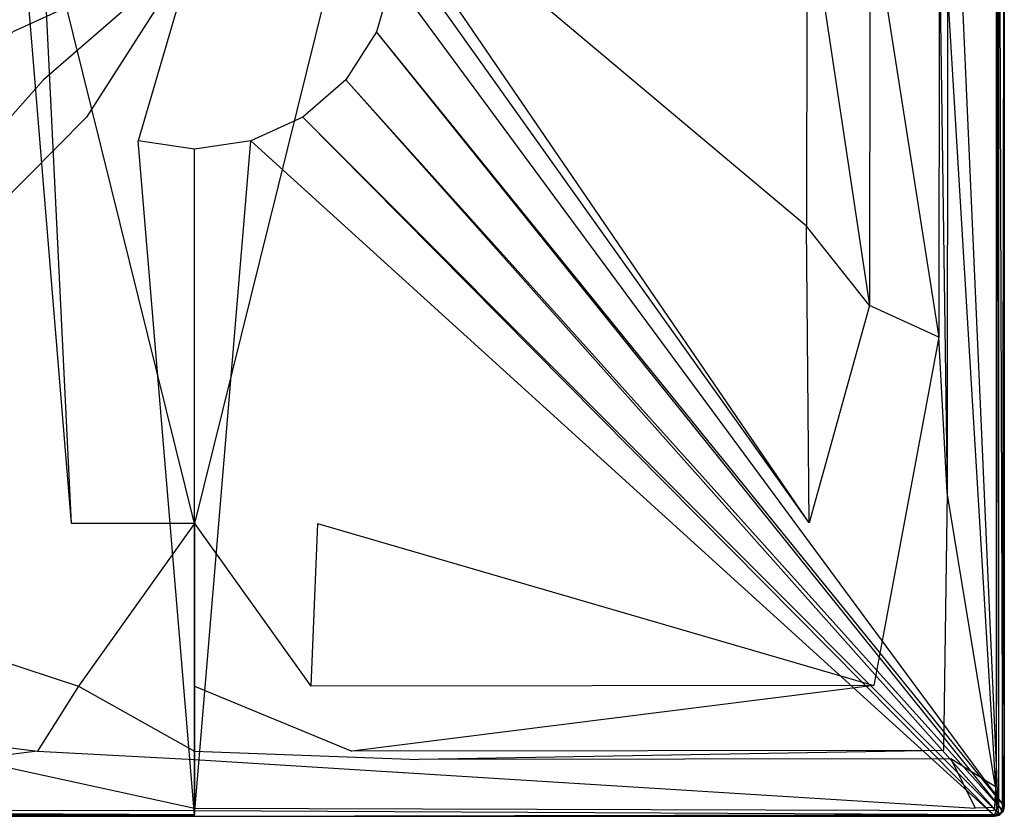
# Model space of a CAD drawing. Extents: x 0 to 1, y -0.75 to 0.
# Tile 2 of 7: x 0.39 to 1, y -0.75 to -0.26. Entities that reach past the tile are written whole.
import ezdxf

# ---------------------------------------------------------------- set-up
doc = ezdxf.new("R2010")
doc.units = 0
doc.layers.add('L0_WANNE_N_UDA1075ARA248V___0__', color=7, linetype='CONTINUOUS')

msp = doc.modelspace()

# ---------------------------------------------------------------- linework, layer by layer
at = {"layer": 'L0_WANNE_N_UDA1075ARA248V___0__', "color": 8}
for points, invisible_edges in [([(0.999482, -0.743017), (0.622233, -0.231721), (0.9995, -0.011228), (0.999482, -0.743017)], 14), ([(0.995072, -0.012673, 0.048), (0.996494, -0.74351, 0.048), (0.996494, -0.011288, 0.048), (0.995072, -0.012673, 0.048)], 14), ([(0.996494, -0.011288, 0.048), (0.998961, -0.743835, 0.046974), (0.998961, -0.010967, 0.046974), (0.996494, -0.011288, 0.048)], 14), ([(0.998961, -0.743835, 0.046974), (0.996494, -0.011288, 0.048), (0.996494, -0.74351, 0.048), (0.998961, -0.743835, 0.046974)], 13), ([(1, -0.010831, 0.044495), (0.998961, -0.743835, 0.046974), (1, -0.743973, 0.044495), (1, -0.010831, 0.044495)], 13), ([(0.998961, -0.743835, 0.046974), (1, -0.010831, 0.044495), (0.998961, -0.010967, 0.046974), (0.998961, -0.743835, 0.046974)], 14), ([(0.9995, -0.011228), (1, -0.743973), (0.999482, -0.743017), (0.9995, -0.011228)], 13), ([(1, -0.743973), (0.9995, -0.011228), (1, -0.010831), (1, -0.743973)], 14), ([(1, -0.743973), (1, -0.010831, 0.002101), (1, -0.743973, 0.002101), (1, -0.743973)], 13), ([(1, -0.010831, 0.002101), (1, -0.743973), (1, -0.010831), (1, -0.010831, 0.002101)], 14), ([(1, -0.010831, 0.002101), (1, -0.743973, 0.043344), (1, -0.743973, 0.002101), (1, -0.010831, 0.002101)], 13), ([(1, -0.743973, 0.043344), (1, -0.010831, 0.002101), (1, -0.010831, 0.043344), (1, -0.743973, 0.043344)], 14), ([(1, -0.010831, 0.043344), (1, -0.743973, 0.044495), (1, -0.743973, 0.043344), (1, -0.010831, 0.043344)], 13), ([(1, -0.743973, 0.044495), (1, -0.010831, 0.043344), (1, -0.010831, 0.044495), (1, -0.743973, 0.044495)], 14), ([(0.965007, -0.043813, 0.048), (0.995072, -0.718723, 0.048), (0.995072, -0.012673, 0.048), (0.965007, -0.043813, 0.048)], 14), ([(0.996494, -0.74351, 0.048), (0.995072, -0.012673, 0.048), (0.995072, -0.718723, 0.048), (0.996494, -0.74351, 0.048)], 13), ([(0.995072, -0.718723, 0.048), (0.965007, -0.043813, 0.048), (0.965007, -0.243501, 0.048), (0.995072, -0.718723, 0.048)], 13), ([(0.8778, -0.385639, 0.046402), (0.610144, -0.160471, 0.039585), (0.609495, -0.173578, 0.0396), (0.8778, -0.385639, 0.046402)], 14), ([(0.878225, -0.178646, 0.046398), (0.610144, -0.160471, 0.039585), (0.8778, -0.385639, 0.046402), (0.878225, -0.178646, 0.046398)], 14), ([(0.392543, -0.186713, 0.039618), (0.390505, -0.173578, 0.0396), (0.120433, -0.568759, 0.046406), (0.392543, -0.186713, 0.039618)], 14), ([(0.879567, -0.568759, 0.046406), (0.609495, -0.173578, 0.0396), (0.607457, -0.186713, 0.039618), (0.879567, -0.568759, 0.046406)], 14), ([(0.879567, -0.568759, 0.046406), (0.8778, -0.385639, 0.046402), (0.609495, -0.173578, 0.0396), (0.879567, -0.568759, 0.046406)], 14), ([(0.91674, -0.434498, 0.047969), (0.878225, -0.178646, 0.046398), (0.8778, -0.385639, 0.046402), (0.91674, -0.434498, 0.047969)], 13), ([(0.878225, -0.178646, 0.046398), (0.91674, -0.434498, 0.047969), (0.917113, -0.182833, 0.047968), (0.878225, -0.178646, 0.046398)], 14), ([(0.424027, -0.569239, 0.046421), (0.392543, -0.186713, 0.039618), (0.120433, -0.568759, 0.046406), (0.424027, -0.569239, 0.046421)], 14), ([(0.424027, -0.569239, 0.046421), (0.405408, -0.187238, 0.039689), (0.392543, -0.186713, 0.039618), (0.424027, -0.569239, 0.046421)], 14), ([(0.5, -0.569239, 0.046402), (0.405408, -0.187238, 0.039689), (0.424027, -0.569239, 0.046421), (0.5, -0.569239, 0.046402)], 14), ([(0.5, -0.187239, 0.039615), (0.405408, -0.187238, 0.039689), (0.5, -0.569239, 0.046402), (0.5, -0.187239, 0.039615)], 14), ([(0.594592, -0.187238, 0.039689), (0.5, -0.187239, 0.039615), (0.5, -0.569239, 0.046402), (0.594592, -0.187238, 0.039689)], 14), ([(0.594592, -0.187238, 0.039689), (0.5, -0.569239, 0.046402), (0.575973, -0.569239, 0.046421), (0.594592, -0.187238, 0.039689)], 14), ([(0.607457, -0.186713, 0.039618), (0.594592, -0.187238, 0.039689), (0.575973, -0.569239, 0.046421), (0.607457, -0.186713, 0.039618)], 14), ([(0.879567, -0.568759, 0.046406), (0.607457, -0.186713, 0.039618), (0.575973, -0.569239, 0.046421), (0.879567, -0.568759, 0.046406)], 14), ([(0.959568, -0.454093, 0.048), (0.917113, -0.182833, 0.047968), (0.91674, -0.434498, 0.047969), (0.959568, -0.454093, 0.048)], 13), ([(0.917113, -0.182833, 0.047968), (0.959568, -0.454093, 0.048), (0.959929, -0.205356, 0.048), (0.917113, -0.182833, 0.047968)], 14), ([(0.964634, -0.550121, 0.048), (0.959929, -0.205356, 0.048), (0.959568, -0.454093, 0.048), (0.964634, -0.550121, 0.048)], 13), ([(0.959929, -0.205356, 0.048), (0.964634, -0.550121, 0.048), (0.965007, -0.243501, 0.048), (0.959929, -0.205356, 0.048)], 14), ([(0.5, -0.214097), (0.38767, -0.265541), (0.377767, -0.231721), (0.5, -0.214097)], 14), ([(0.5, -0.214097), (0.406672, -0.295193), (0.38767, -0.265541), (0.5, -0.214097)], 14), ([(0.5, -0.214097), (0.433236, -0.318275), (0.406672, -0.295193), (0.5, -0.214097)], 14), ([(0.5, -0.214097), (0.465209, -0.332918), (0.433236, -0.318275), (0.5, -0.214097)], 14), ([(0.5, -0.337934), (0.465209, -0.332918), (0.5, -0.214097), (0.5, -0.337934)], 14), ([(0.622233, -0.231721), (0.612331, -0.265541), (0.5, -0.214097), (0.622233, -0.231721)], 14), ([(0.534791, -0.332918), (0.5, -0.337934), (0.5, -0.214097), (0.534791, -0.332918)], 14), ([(0.612331, -0.265541), (0.593328, -0.295193), (0.5, -0.214097), (0.612331, -0.265541)], 14), ([(0.593328, -0.295193), (0.566764, -0.318275), (0.5, -0.214097), (0.593328, -0.295193)], 14), ([(0.566764, -0.318275), (0.534791, -0.332918), (0.5, -0.214097), (0.566764, -0.318275)], 14), ([(0.622233, -0.231721), (0.999482, -0.743017), (0.612331, -0.265541), (0.622233, -0.231721)], 13), ([(0.994633, -0.731763, 0.048), (0.965007, -0.243501, 0.048), (0.964634, -0.550121, 0.048), (0.994633, -0.731763, 0.048)], 13), ([(0.965007, -0.243501, 0.048), (0.994633, -0.731763, 0.048), (0.995072, -0.718723, 0.048), (0.965007, -0.243501, 0.048)], 14), ([(0.001356, -0.746079), (0.38767, -0.265541), (0.406672, -0.295193), (0.001356, -0.746079)], 14), ([(0.612331, -0.265541), (0.998644, -0.746079), (0.593328, -0.295193), (0.612331, -0.265541)], 13), ([(0.998644, -0.746079), (0.612331, -0.265541), (0.999482, -0.743017), (0.998644, -0.746079)], 14), ([(0.406672, -0.295193), (0.0036, -0.748322), (0.001356, -0.746079), (0.406672, -0.295193)], 13), ([(0.0036, -0.748322), (0.406672, -0.295193), (0.433236, -0.318275), (0.0036, -0.748322)], 14), ([(0.593328, -0.295193), (0.9964, -0.748322), (0.566764, -0.318275), (0.593328, -0.295193)], 13), ([(0.9964, -0.748322), (0.593328, -0.295193), (0.998644, -0.746079), (0.9964, -0.748322)], 14), ([(0.433236, -0.318275), (0.006657, -0.749155), (0.0036, -0.748322), (0.433236, -0.318275)], 13), ([(0.006657, -0.749155), (0.433236, -0.318275), (0.465209, -0.332918), (0.006657, -0.749155)], 14), ([(0.566764, -0.318275), (0.993343, -0.749155), (0.534791, -0.332918), (0.566764, -0.318275)], 13), ([(0.993343, -0.749155), (0.566764, -0.318275), (0.9964, -0.748322), (0.993343, -0.749155)], 14), ([(0.465209, -0.332918), (0.5, -0.749164), (0.006657, -0.749155), (0.465209, -0.332918)], 13), ([(0.5, -0.749164), (0.465209, -0.332918), (0.5, -0.337934), (0.5, -0.749164)], 14), ([(0.534791, -0.332918), (0.5, -0.749164), (0.5, -0.337934), (0.534791, -0.332918)], 13), ([(0.5, -0.749164), (0.534791, -0.332918), (0.993343, -0.749155), (0.5, -0.749164)], 14), ([(0.879567, -0.568759, 0.046406), (0.91674, -0.434498, 0.047969), (0.8778, -0.385639, 0.046402), (0.879567, -0.568759, 0.046406)], 13), ([(0.91674, -0.434498, 0.047969), (0.879567, -0.568759, 0.046406), (0.919384, -0.669146, 0.04797), (0.91674, -0.434498, 0.047969)], 14), ([(0.919384, -0.669146, 0.04797), (0.959568, -0.454093, 0.048), (0.91674, -0.434498, 0.047969), (0.919384, -0.669146, 0.04797)], 13), ([(0.959568, -0.454093, 0.048), (0.919384, -0.669146, 0.04797), (0.962507, -0.709352, 0.048), (0.959568, -0.454093, 0.048)], 14), ([(0.962507, -0.709352, 0.048), (0.964634, -0.550121, 0.048), (0.959568, -0.454093, 0.048), (0.962507, -0.709352, 0.048)], 13), ([(0.964634, -0.550121, 0.048), (0.962507, -0.709352, 0.048), (0.967044, -0.714447, 0.048), (0.964634, -0.550121, 0.048)], 14), ([(0.967044, -0.714447, 0.048), (0.994633, -0.731763, 0.048), (0.964634, -0.550121, 0.048), (0.967044, -0.714447, 0.048)], 13), ([(0.428317, -0.669615, 0.047971), (0.120433, -0.568759, 0.046406), (0.080616, -0.669146, 0.04797), (0.428317, -0.669615, 0.047971)], 13), ([(0.120433, -0.568759, 0.046406), (0.428317, -0.669615, 0.047971), (0.424027, -0.569239, 0.046421), (0.120433, -0.568759, 0.046406)], 14), ([(0.428317, -0.669615, 0.047971), (0.5, -0.569239, 0.046402), (0.424027, -0.569239, 0.046421), (0.428317, -0.669615, 0.047971)], 13), ([(0.5, -0.569239, 0.046402), (0.428317, -0.669615, 0.047971), (0.5, -0.669615, 0.047966), (0.5, -0.569239, 0.046402)], 14), ([(0.571683, -0.669615, 0.047971), (0.5, -0.569239, 0.046402), (0.5, -0.669615, 0.047966), (0.571683, -0.669615, 0.047971)], 13), ([(0.5, -0.569239, 0.046402), (0.571683, -0.669615, 0.047971), (0.575973, -0.569239, 0.046421), (0.5, -0.569239, 0.046402)], 14), ([(0.919384, -0.669146, 0.04797), (0.575973, -0.569239, 0.046421), (0.571683, -0.669615, 0.047971), (0.919384, -0.669146, 0.04797)], 13), ([(0.575973, -0.569239, 0.046421), (0.919384, -0.669146, 0.04797), (0.879567, -0.568759, 0.046406), (0.575973, -0.569239, 0.046421)], 14), ([(0.4029, -0.709817, 0.048), (0.080616, -0.669146, 0.04797), (0.037493, -0.709352, 0.048), (0.4029, -0.709817, 0.048)], 13), ([(0.080616, -0.669146, 0.04797), (0.4029, -0.709817, 0.048), (0.428317, -0.669615, 0.047971), (0.080616, -0.669146, 0.04797)], 14), ([(0.5, -0.709817, 0.048), (0.428317, -0.669615, 0.047971), (0.4029, -0.709817, 0.048), (0.5, -0.709817, 0.048)], 13), ([(0.428317, -0.669615, 0.047971), (0.5, -0.709817, 0.048), (0.5, -0.669615, 0.047966), (0.428317, -0.669615, 0.047971)], 14), ([(0.5971, -0.709817, 0.048), (0.5, -0.669615, 0.047966), (0.5, -0.709817, 0.048), (0.5971, -0.709817, 0.048)], 13), ([(0.5, -0.669615, 0.047966), (0.5971, -0.709817, 0.048), (0.571683, -0.669615, 0.047971), (0.5, -0.669615, 0.047966)], 14), ([(0.5971, -0.709817, 0.048), (0.919384, -0.669146, 0.04797), (0.571683, -0.669615, 0.047971), (0.5971, -0.709817, 0.048)], 13), ([(0.919384, -0.669146, 0.04797), (0.5971, -0.709817, 0.048), (0.962507, -0.709352, 0.048), (0.919384, -0.669146, 0.04797)], 14), ([(0.037493, -0.709352, 0.048), (0.361634, -0.714909, 0.048), (0.4029, -0.709817, 0.048), (0.037493, -0.709352, 0.048)], 14), ([(0.5, -0.714909, 0.048), (0.4029, -0.709817, 0.048), (0.361634, -0.714909, 0.048), (0.5, -0.714909, 0.048)], 13), ([(0.4029, -0.709817, 0.048), (0.5, -0.714909, 0.048), (0.5, -0.709817, 0.048), (0.4029, -0.709817, 0.048)], 14), ([(0.638366, -0.714909, 0.048), (0.5, -0.709817, 0.048), (0.5, -0.714909, 0.048), (0.638366, -0.714909, 0.048)], 13), ([(0.5, -0.709817, 0.048), (0.638366, -0.714909, 0.048), (0.5971, -0.709817, 0.048), (0.5, -0.709817, 0.048)], 14), ([(0.638366, -0.714909, 0.048), (0.962507, -0.709352, 0.048), (0.5971, -0.709817, 0.048), (0.638366, -0.714909, 0.048)], 13), ([(0.962507, -0.709352, 0.048), (0.638366, -0.714909, 0.048), (0.967044, -0.714447, 0.048), (0.962507, -0.709352, 0.048)], 14), ([(0.5, -0.745059, 0.048), (0.361634, -0.714909, 0.048), (0.018025, -0.745059, 0.048), (0.5, -0.745059, 0.048)], 13), ([(0.361634, -0.714909, 0.048), (0.5, -0.745059, 0.048), (0.5, -0.714909, 0.048), (0.361634, -0.714909, 0.048)], 14), ([(0.981976, -0.745059, 0.048), (0.5, -0.714909, 0.048), (0.5, -0.745059, 0.048), (0.981976, -0.745059, 0.048)], 13), ([(0.5, -0.714909, 0.048), (0.981976, -0.745059, 0.048), (0.638366, -0.714909, 0.048), (0.5, -0.714909, 0.048)], 14), ([(0.981976, -0.745059, 0.048), (0.967044, -0.714447, 0.048), (0.638366, -0.714909, 0.048), (0.981976, -0.745059, 0.048)], 13), ([(0.994633, -0.731763, 0.048), (0.967044, -0.714447, 0.048), (0.99391, -0.744614, 0.048), (0.994633, -0.731763, 0.048)], 14), ([(0.967044, -0.714447, 0.048), (0.981976, -0.745059, 0.048), (0.99391, -0.744614, 0.048), (0.967044, -0.714447, 0.048)], 14), ([(0.996051, -0.745166, 0.048), (0.995072, -0.718723, 0.048), (0.994633, -0.731763, 0.048), (0.996051, -0.745166, 0.048)], 13), ([(0.995072, -0.718723, 0.048), (0.996051, -0.745166, 0.048), (0.996494, -0.74351, 0.048), (0.995072, -0.718723, 0.048)], 14), ([(0.99518, -0.74604, 0.048), (0.994633, -0.731763, 0.048), (0.99391, -0.744614, 0.048), (0.99518, -0.74604, 0.048)], 13), ([(0.994633, -0.731763, 0.048), (0.99518, -0.74604, 0.048), (0.996051, -0.745166, 0.048), (0.994633, -0.731763, 0.048)], 14), ([(0.5, -0.74897, 0.046974), (0.006472, -0.746484, 0.048), (0.006147, -0.748958, 0.046974), (0.5, -0.74897, 0.046974)], 13), ([(0.5, -0.746484, 0.048), (0.018025, -0.745059, 0.048), (0.006472, -0.746484, 0.048), (0.5, -0.746484, 0.048)], 13), ([(0.006472, -0.746484, 0.048), (0.5, -0.74897, 0.046974), (0.5, -0.746484, 0.048), (0.006472, -0.746484, 0.048)], 14), ([(0.018025, -0.745059, 0.048), (0.5, -0.746484, 0.048), (0.5, -0.745059, 0.048), (0.018025, -0.745059, 0.048)], 14), ([(0.993528, -0.746484, 0.048), (0.5, -0.745059, 0.048), (0.5, -0.746484, 0.048), (0.993528, -0.746484, 0.048)], 13), ([(0.5, -0.745059, 0.048), (0.993528, -0.746484, 0.048), (0.981976, -0.745059, 0.048), (0.5, -0.745059, 0.048)], 14), ([(0.993853, -0.748958, 0.046974), (0.5, -0.746484, 0.048), (0.5, -0.74897, 0.046974), (0.993853, -0.748958, 0.046974)], 13), ([(0.5, -0.746484, 0.048), (0.993853, -0.748958, 0.046974), (0.993528, -0.746484, 0.048), (0.5, -0.746484, 0.048)], 14), ([(0.993528, -0.746484, 0.048), (0.99391, -0.744614, 0.048), (0.981976, -0.745059, 0.048), (0.993528, -0.746484, 0.048)], 13), ([(0.99391, -0.744614, 0.048), (0.993528, -0.746484, 0.048), (0.99518, -0.74604, 0.048), (0.99391, -0.744614, 0.048)], 14), ([(0.993853, -0.748958, 0.046974), (0.99518, -0.74604, 0.048), (0.993528, -0.746484, 0.048), (0.993853, -0.748958, 0.046974)], 13), ([(0.99518, -0.74604, 0.048), (0.993853, -0.748958, 0.046974), (0.996438, -0.748226, 0.046974), (0.99518, -0.74604, 0.048)], 14), ([(0.996438, -0.748226, 0.046974), (0.996051, -0.745166, 0.048), (0.99518, -0.74604, 0.048), (0.996438, -0.748226, 0.046974)], 13), ([(0.998231, -0.746428, 0.046974), (0.996494, -0.74351, 0.048), (0.996051, -0.745166, 0.048), (0.998231, -0.746428, 0.046974)], 13), ([(0.996051, -0.745166, 0.048), (0.996438, -0.748226, 0.046974), (0.998231, -0.746428, 0.046974), (0.996051, -0.745166, 0.048)], 14), ([(0.998644, -0.746079), (0.996995, -0.749193), (0.9964, -0.748322), (0.998644, -0.746079)], 13), ([(0.996438, -0.748226, 0.046974), (0.999195, -0.746986, 0.044495), (0.998231, -0.746428, 0.046974), (0.996438, -0.748226, 0.046974)], 14), ([(0.999195, -0.746986, 0.044495), (0.996438, -0.748226, 0.046974), (0.996995, -0.749193, 0.044495), (0.999195, -0.746986, 0.044495)], 13), ([(0.996494, -0.74351, 0.048), (0.998231, -0.746428, 0.046974), (0.998961, -0.743835, 0.046974), (0.996494, -0.74351, 0.048)], 14), ([(0.996995, -0.749193), (0.998644, -0.746079), (0.999195, -0.746986), (0.996995, -0.749193)], 14), ([(0.996995, -0.749193), (0.999195, -0.746986, 0.002101), (0.996995, -0.749193, 0.002101), (0.996995, -0.749193)], 13), ([(0.999195, -0.746986, 0.002101), (0.996995, -0.749193), (0.999195, -0.746986), (0.999195, -0.746986, 0.002101)], 14), ([(0.999195, -0.746986, 0.002101), (0.996995, -0.749193, 0.043344), (0.996995, -0.749193, 0.002101), (0.999195, -0.746986, 0.002101)], 13), ([(0.996995, -0.749193, 0.043344), (0.999195, -0.746986, 0.002101), (0.999195, -0.746986, 0.043344), (0.996995, -0.749193, 0.043344)], 14), ([(0.999195, -0.746986, 0.043344), (0.996995, -0.749193, 0.044495), (0.996995, -0.749193, 0.043344), (0.999195, -0.746986, 0.043344)], 13), ([(0.996995, -0.749193, 0.044495), (0.999195, -0.746986, 0.043344), (0.999195, -0.746986, 0.044495), (0.996995, -0.749193, 0.044495)], 14), ([(0.998961, -0.743835, 0.046974), (0.998231, -0.746428, 0.046974), (1, -0.743973, 0.044495), (0.998961, -0.743835, 0.046974)], 14), ([(1, -0.743973, 0.044495), (0.998231, -0.746428, 0.046974), (0.999195, -0.746986, 0.044495), (1, -0.743973, 0.044495)], 14), ([(0.999482, -0.743017), (0.999195, -0.746986), (0.998644, -0.746079), (0.999482, -0.743017)], 13), ([(0.999195, -0.746986), (0.999482, -0.743017), (1, -0.743973), (0.999195, -0.746986)], 14), ([(0.999195, -0.746986), (1, -0.743973, 0.002101), (0.999195, -0.746986, 0.002101), (0.999195, -0.746986)], 13), ([(1, -0.743973, 0.002101), (0.999195, -0.746986), (1, -0.743973), (1, -0.743973, 0.002101)], 14), ([(0.999195, -0.746986, 0.002101), (1, -0.743973, 0.043344), (0.999195, -0.746986, 0.043344), (0.999195, -0.746986, 0.002101)], 13), ([(1, -0.743973, 0.043344), (0.999195, -0.746986, 0.002101), (1, -0.743973, 0.002101), (1, -0.743973, 0.043344)], 14), ([(1, -0.743973, 0.043344), (0.999195, -0.746986, 0.044495), (0.999195, -0.746986, 0.043344), (1, -0.743973, 0.043344)], 13), ([(0.999195, -0.746986, 0.044495), (1, -0.743973, 0.043344), (1, -0.743973, 0.044495), (0.999195, -0.746986, 0.044495)], 14), ([(0.006011, -0.75, 0.044495), (0.5, -0.74897, 0.046974), (0.006147, -0.748958, 0.046974), (0.006011, -0.75, 0.044495)], 14), ([(0.5, -0.74897, 0.046974), (0.006011, -0.75, 0.044495), (0.5, -0.75, 0.044495), (0.5, -0.74897, 0.046974)], 13), ([(0.006657, -0.749155), (0.5, -0.75), (0.006011, -0.75), (0.006657, -0.749155)], 13), ([(0.5, -0.75, 0.002101), (0.006011, -0.75), (0.5, -0.75), (0.5, -0.75, 0.002101)], 13), ([(0.006011, -0.75), (0.5, -0.75, 0.002101), (0.006011, -0.75, 0.002101), (0.006011, -0.75)], 14), ([(0.5, -0.75, 0.044495), (0.006011, -0.75, 0.043344), (0.5, -0.75, 0.043344), (0.5, -0.75, 0.044495)], 13), ([(0.006011, -0.75, 0.043344), (0.5, -0.75, 0.044495), (0.006011, -0.75, 0.044495), (0.006011, -0.75, 0.043344)], 14), ([(0.5, -0.75, 0.043344), (0.006011, -0.75, 0.002101), (0.5, -0.75, 0.002101), (0.5, -0.75, 0.043344)], 13), ([(0.006011, -0.75, 0.002101), (0.5, -0.75, 0.043344), (0.006011, -0.75, 0.043344), (0.006011, -0.75, 0.002101)], 14), ([(0.5, -0.75), (0.006657, -0.749155), (0.5, -0.749164), (0.5, -0.75)], 14), ([(0.993853, -0.748958, 0.046974), (0.5, -0.75, 0.044495), (0.993989, -0.75, 0.044495), (0.993853, -0.748958, 0.046974)], 13), ([(0.5, -0.75, 0.044495), (0.993853, -0.748958, 0.046974), (0.5, -0.74897, 0.046974), (0.5, -0.75, 0.044495)], 14), ([(0.993343, -0.749155), (0.5, -0.75), (0.5, -0.749164), (0.993343, -0.749155)], 13), ([(0.5, -0.75), (0.993343, -0.749155), (0.993989, -0.75), (0.5, -0.75)], 14), ([(0.993989, -0.75, 0.002101), (0.5, -0.75), (0.993989, -0.75), (0.993989, -0.75, 0.002101)], 13), ([(0.5, -0.75), (0.993989, -0.75, 0.002101), (0.5, -0.75, 0.002101), (0.5, -0.75)], 14), ([(0.993989, -0.75, 0.044495), (0.5, -0.75, 0.043344), (0.993989, -0.75, 0.043344), (0.993989, -0.75, 0.044495)], 13), ([(0.5, -0.75, 0.043344), (0.993989, -0.75, 0.044495), (0.5, -0.75, 0.044495), (0.5, -0.75, 0.043344)], 14), ([(0.993989, -0.75, 0.043344), (0.5, -0.75, 0.002101), (0.993989, -0.75, 0.002101), (0.993989, -0.75, 0.043344)], 13), ([(0.5, -0.75, 0.002101), (0.993989, -0.75, 0.043344), (0.5, -0.75, 0.043344), (0.5, -0.75, 0.002101)], 14), ([(0.9964, -0.748322), (0.993989, -0.75), (0.993343, -0.749155), (0.9964, -0.748322)], 13), ([(0.996438, -0.748226, 0.046974), (0.993853, -0.748958, 0.046974), (0.996995, -0.749193, 0.044495), (0.996438, -0.748226, 0.046974)], 14), ([(0.993853, -0.748958, 0.046974), (0.993989, -0.75, 0.044495), (0.996995, -0.749193, 0.044495), (0.993853, -0.748958, 0.046974)], 14), ([(0.993989, -0.75), (0.9964, -0.748322), (0.996995, -0.749193), (0.993989, -0.75)], 14), ([(0.996995, -0.749193, 0.002101), (0.993989, -0.75), (0.996995, -0.749193), (0.996995, -0.749193, 0.002101)], 13), ([(0.993989, -0.75), (0.996995, -0.749193, 0.002101), (0.993989, -0.75, 0.002101), (0.993989, -0.75)], 14), ([(0.996995, -0.749193, 0.043344), (0.993989, -0.75, 0.002101), (0.996995, -0.749193, 0.002101), (0.996995, -0.749193, 0.043344)], 13), ([(0.993989, -0.75, 0.002101), (0.996995, -0.749193, 0.043344), (0.993989, -0.75, 0.043344), (0.993989, -0.75, 0.002101)], 14), ([(0.996995, -0.749193, 0.044495), (0.993989, -0.75, 0.043344), (0.996995, -0.749193, 0.043344), (0.996995, -0.749193, 0.044495)], 13), ([(0.993989, -0.75, 0.043344), (0.996995, -0.749193, 0.044495), (0.993989, -0.75, 0.044495), (0.993989, -0.75, 0.043344)], 14)]:
    msp.add_3dface(points, dxfattribs=dict(at, invisible_edges=invisible_edges))

doc.saveas('drawing.dxf')
